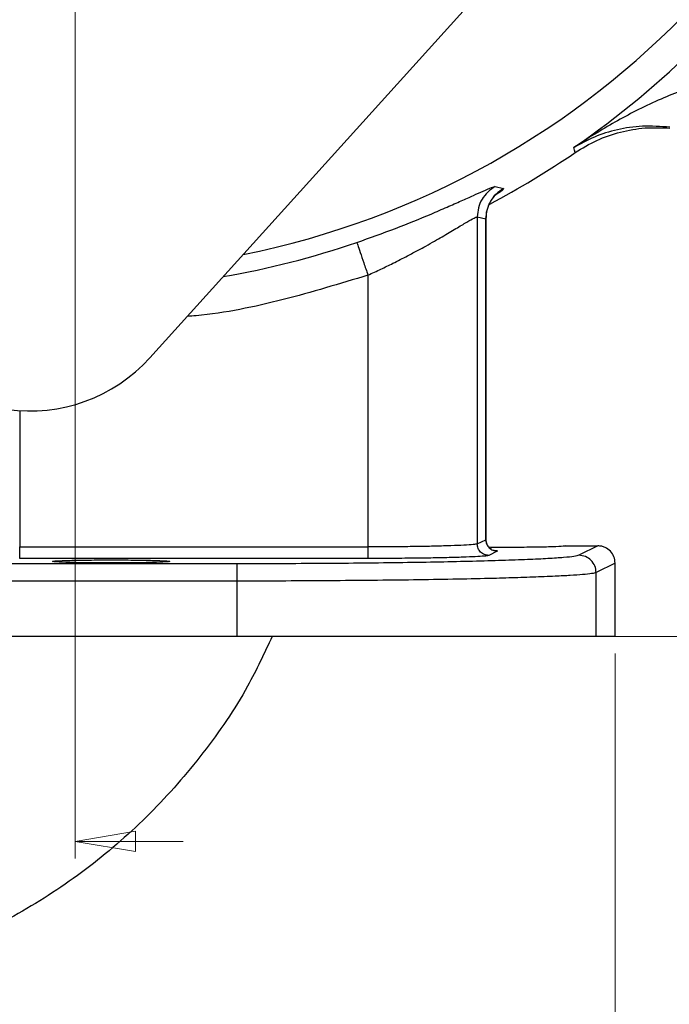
# Model space of a CAD drawing. Header units: inches. Extents: x 0.6 to 16.3, y 0.2 to 11.5.
# Tile 12 of 16: x 12.5 to 14, y 4 to 6.3. Entities that reach past the tile are written whole.
import ezdxf

# ---------------------------------------------------------------- set-up
doc = ezdxf.new("R2010")
doc.units = ezdxf.units.IN
doc.header["$MEASUREMENT"] = 0
doc.styles.add('SLDTEXTSTYLE0', font='TXT', dxfattribs={"width": 0.75})
doc.dimstyles.new('SLDDIMSTYLE1', dxfattribs={"dimtxt": 0.137795, "dimasz": 0.14, "dimexe": 0, "dimexo": 0.0625, "dimgap": 0.034449, "dimtad": 0, "dimdec": 1, "dimlfac": 1.5, "dimrnd": 1e-09, "dimzin": 12, "dimdsep": 46, "dimtxsty": 'SLDTEXTSTYLE0', "dimblk1": 'CLOSED', "dimblk2": 'CLOSED', "dimsah": 1, "dimcen": 0.09, "dimadec": 0, "dimazin": 3, "dimtfac": 1, "dimtdec": 1, "dimtofl": 0, "dimtmove": 0, "dimatfit": 3, "dimldrblk": 'CLOSED', "dimfxl": 0, "dimfrac": 2, "dimtolj": 1, "dimtzin": 12, "dimarcsym": 0})
doc.dimstyles.new('SLDDIMSTYLE2', dxfattribs={"dimtxt": 0.137795, "dimasz": 0.14, "dimexe": 0, "dimexo": 0.0625, "dimgap": 0.034449, "dimtad": 0, "dimdec": 1, "dimlfac": 1.5, "dimrnd": 1e-09, "dimzin": 12, "dimdsep": 46, "dimtxsty": 'SLDTEXTSTYLE0', "dimblk1": 'CLOSED', "dimblk2": 'CLOSED', "dimsah": 1, "dimcen": 0.09, "dimadec": 0, "dimazin": 3, "dimtfac": 1, "dimtdec": 1, "dimtmove": 0, "dimatfit": 0, "dimldrblk": 'CLOSED', "dimfxl": 0, "dimfrac": 2, "dimtolj": 1, "dimtzin": 12, "dimarcsym": 0})
doc.dimstyles.new('SLDDIMSTYLE3', dxfattribs={"dimtxt": 0.137795, "dimasz": 0.14, "dimexe": 0, "dimexo": 0.0625, "dimgap": 0.034449, "dimtad": 0, "dimtih": 1, "dimtoh": 1, "dimdec": 1, "dimlfac": 1.5, "dimrnd": 1e-09, "dimzin": 12, "dimdsep": 46, "dimtxsty": 'SLDTEXTSTYLE0', "dimblk1": 'CLOSED', "dimblk2": 'CLOSED', "dimsah": 1, "dimcen": 0.09, "dimadec": 0, "dimazin": 3, "dimtfac": 1, "dimtdec": 1, "dimtofl": 0, "dimtmove": 0, "dimatfit": 3, "dimldrblk": 'CLOSED', "dimfxl": 0, "dimfrac": 2, "dimtolj": 1, "dimtzin": 12, "dimarcsym": 0})

# ---------------------------------------------------------------- blocks, each defined once
blk = doc.blocks.new('_Closed')
at = {"color": 0, "linetype": 'ByBlock', "lineweight": -2}
for p, q in [((-1, 0.166667), (0, 0)), ((-1, 0.166667), (-1, -0.166667)), ((0, 0), (-1, -0.166667)), ((0, 0), (-1, 0))]:
    blk.add_line(p, q, dxfattribs=at)
blk = doc.blocks.new('_D_5')
at = {"color": 7, "linetype": 'Continuous', "lineweight": 0}
for p, q in [((12.6536, 7.2184), (12.6536, 4.3264)), ((11.8203, 5.1473), (11.8203, 4.3264)), ((12.1171, 4.5642), (12.0751, 4.5642)), ((12.0751, 4.5642), (12.0751, 4.3455)), ((12.3207, 4.5642), (12.3627, 4.5642)), ((12.3627, 4.5642), (12.3627, 4.3455)), ((11.8203, 4.3658), (11.5703, 4.3658)), ((12.6536, 4.3658), (12.9036, 4.3658)), ((12.0751, 4.3455), (12.1171, 4.3455)), ((12.3627, 4.3455), (12.3207, 4.3455))]:
    blk.add_line(p, q, dxfattribs=at)
at = {"color": 7, "linetype": 'Continuous', "lineweight": 18, "xscale": 0.14, "yscale": 0.14}
for p, rotation in [((11.8203, 4.3658), 359.9999997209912), ((12.6536, 4.3658), 179.9999997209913)]:
    blk.add_blockref('_Closed', p, dxfattribs=dict(at, rotation=rotation))
at = {"color": 7, "linetype": 'Continuous', "lineweight": 18, "char_height": 0.1378, "attachment_point": 1, "rotation": 360, "style": 'SLDTEXTSTYLE0'}
for s, insert in [('32', (12.1171, 4.5231)), ('1.2', (12.0916, 4.3169))]:
    blk.add_mtext(s, dxfattribs=dict(at, insert=insert))
blk = doc.blocks.new('_D_6')
at = {"color": 7, "linetype": 'Continuous', "lineweight": 0}
for p, q in [((13.19, 9.71), (15.6125, 9.71)), ((15.5731, 9.71), (15.5731, 8.381)), ((15.4204, 8.353), (15.3784, 8.353)), ((15.3784, 8.353), (15.3784, 8.1343)), ((15.7258, 8.353), (15.7678, 8.353)), ((15.7678, 8.353), (15.7678, 8.1343)), ((15.3784, 8.1343), (15.4204, 8.1343)), ((15.7678, 8.1343), (15.7258, 8.1343)), ((15.5731, 4.8403), (15.5731, 7.9281)), ((13.8991, 4.8403), (15.6125, 4.8403))]:
    blk.add_line(p, q, dxfattribs=at)
at = {"color": 7, "linetype": 'Continuous', "lineweight": 18, "xscale": 0.14, "yscale": 0.14}
for p, rotation in [((15.5731, 9.71), 90.00000000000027), ((15.5731, 4.8403), 270.0000000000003)]:
    blk.add_blockref('_Closed', p, dxfattribs=dict(at, rotation=rotation))
at = {"color": 7, "linetype": 'Continuous', "lineweight": 18, "char_height": 0.1378, "attachment_point": 1, "style": 'SLDTEXTSTYLE0'}
for s, insert in [('186', (15.4204, 8.3119)), ('7.3', (15.4458, 8.1058))]:
    blk.add_mtext(s, dxfattribs=dict(at, insert=insert))
blk = doc.blocks.new('_D_7')
at = {"color": 7, "linetype": 'Continuous', "lineweight": 0}
for p, q in [((14.707, 6.9739), (14.707, 3.1975)), ((11.8203, 5.1473), (11.8203, 3.1975)), ((12.6694, 3.4354), (12.6274, 3.4354)), ((12.6274, 3.4354), (12.6274, 3.2166)), ((12.9748, 3.4354), (13.0168, 3.4354)), ((13.0168, 3.4354), (13.0168, 3.2166)), ((11.8203, 3.2369), (12.5065, 3.2369)), ((12.6274, 3.2166), (12.6694, 3.2166)), ((13.0168, 3.2166), (12.9748, 3.2166)), ((14.707, 3.2369), (13.1376, 3.2369))]:
    blk.add_line(p, q, dxfattribs=at)
at = {"color": 7, "linetype": 'Continuous', "lineweight": 18, "xscale": 0.14, "yscale": 0.14, "rotation": 180.0000000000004}
blk.add_blockref('_Closed', (11.8203, 3.2369), dxfattribs=at)
at = {"color": 7, "linetype": 'Continuous', "lineweight": 18, "xscale": 0.14, "yscale": 0.14}
blk.add_blockref('_Closed', (14.707, 3.2369), dxfattribs=at)
at = {"color": 7, "linetype": 'Continuous', "lineweight": 18, "char_height": 0.1378, "attachment_point": 1, "style": 'SLDTEXTSTYLE0'}
for s, insert in [('110', (12.6694, 3.3942)), ('4.3', (12.6948, 3.1881))]:
    blk.add_mtext(s, dxfattribs=dict(at, insert=insert))
blk = doc.blocks.new('_D_10')
at = {"color": 7, "linetype": 'Continuous', "lineweight": 0}
for p, q in [((11.8203, 5.1473), (11.8203, 3.6381)), ((13.9036, 4.8009), (13.9036, 3.6381)), ((13.4223, 3.876), (13.3804, 3.876)), ((13.3804, 3.876), (13.3804, 3.6572)), ((13.626, 3.876), (13.668, 3.876)), ((13.668, 3.876), (13.668, 3.6572)), ((11.8203, 3.6775), (13.2595, 3.6775)), ((13.9036, 3.6775), (13.7888, 3.6775)), ((13.3804, 3.6572), (13.4223, 3.6572)), ((13.668, 3.6572), (13.626, 3.6572))]:
    blk.add_line(p, q, dxfattribs=at)
at = {"color": 7, "linetype": 'Continuous', "lineweight": 18, "xscale": 0.14, "yscale": 0.14, "rotation": 180.0000000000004}
blk.add_blockref('_Closed', (11.8203, 3.6775), dxfattribs=at)
at = {"color": 7, "linetype": 'Continuous', "lineweight": 18, "xscale": 0.14, "yscale": 0.14}
blk.add_blockref('_Closed', (13.9036, 3.6775), dxfattribs=at)
at = {"color": 7, "linetype": 'Continuous', "lineweight": 18, "char_height": 0.1378, "attachment_point": 1, "style": 'SLDTEXTSTYLE0'}
for s, insert in [('79', (13.4223, 3.8348)), ('3.1', (13.3969, 3.6287))]:
    blk.add_mtext(s, dxfattribs=dict(at, insert=insert))
blk = doc.blocks.new('_D_11')
at = {"color": 7, "linetype": 'Continuous', "lineweight": 0}
for p, q in [((13.092, 7.6567), (15.14, 7.6567)), ((15.1007, 7.6567), (15.1007, 6.1291)), ((14.948, 6.1011), (14.906, 6.1011)), ((14.906, 6.1011), (14.906, 5.8823)), ((15.2534, 6.1011), (15.2954, 6.1011)), ((15.2954, 6.1011), (15.2954, 5.8823)), ((14.906, 5.8823), (14.948, 5.8823)), ((15.2954, 5.8823), (15.2534, 5.8823)), ((15.1007, 4.8403), (15.1007, 5.6762)), ((13.8991, 4.8403), (15.14, 4.8403))]:
    blk.add_line(p, q, dxfattribs=at)
at = {"color": 7, "linetype": 'Continuous', "lineweight": 18, "xscale": 0.14, "yscale": 0.14}
for p, rotation in [((15.1007, 7.6567, 7.6989), 90.00000000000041), ((15.1007, 4.8403, 7.6989), 270.0000000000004)]:
    blk.add_blockref('_Closed', p, dxfattribs=dict(at, rotation=rotation))
at = {"color": 7, "linetype": 'Continuous', "lineweight": 18, "char_height": 0.1378, "attachment_point": 1, "style": 'SLDTEXTSTYLE0'}
for s, insert in [('107', (14.948, 6.0599)), ('4.2', (14.9734, 5.8538))]:
    blk.add_mtext(s, dxfattribs=dict(at, insert=insert))

msp = doc.modelspace()

# ---------------------------------------------------------------- linework, layer by layer
at = {"color": 7, "linetype": 'Continuous', "lineweight": 25}
for p, q in [((13.829, 6.5958), (12.8267, 5.4854)), ((13.8094, 5.9666), (13.8077, 5.9722)), ((13.8112, 5.9608), (13.8094, 5.9666)), ((13.626, 5.8819), (13.6453, 5.8775)), ((13.5845, 5.8117), (13.5845, 5.0544)), ((13.5845, 5.8117), (13.6043, 5.8076)), ((13.6043, 5.8076), (13.6043, 5.0643)), ((13.6047, 5.0639), (13.6047, 5.8078)), ((13.3315, 5.6769), (13.3315, 5.0475)), ((13.5845, 5.0544), (13.6043, 5.0643)), ((12.5254, 5.0475), (13.3315, 5.0475)), ((13.7893, 5.05), (13.7893, 5.05)), ((13.7893, 5.05), (13.8636, 5.05)), ((13.8636, 5.05), (13.8198, 5.0281)), ((13.3315, 5.0208), (12.5254, 5.0208)), ((13.6309, 5.0377), (13.6111, 5.0278)), ((13.0276, 5.0084), (10.613, 5.0084)), ((13.9036, 5.01), (13.8598, 4.9881)), ((13.9036, 4.8403), (13.9036, 5.01)), ((13.8598, 4.8403), (13.8598, 4.9881)), ((13.0276, 4.9684), (10.613, 4.9684)), ((13.0276, 4.9684), (13.0276, 4.8403)), ((13.0276, 4.8403), (10.613, 4.8403)), ((13.9036, 4.8403), (13.8598, 4.8403))]:
    msp.add_line(p, q, dxfattribs=at)
at = {"color": 8, "linetype": 'Continuous', "lineweight": 25}
for p, q in [((13.6043, 5.8076), (13.6033, 5.8062)), ((12.5254, 5.3631), (12.5254, 5.0475))]:
    msp.add_line(p, q, dxfattribs=at)
for radius, start, end in [(1.9709, 281.3809, 62.4761), (2.0127, 279.8044, 288.9009)]:
    msp.add_arc((12.6536, 7.6567), radius, start, end, dxfattribs=at)
at = {"color": 7, "linetype": 'Continuous', "lineweight": 25}
for centre, radius, start, end in [((12.6536, 7.6567), 2.0419, 304.4163, 325.5837), ((12.6536, 7.6567), 2.0533, 297.8625, 304.3161), ((12.5496, 5.7356), 0.3733, 261.9285, 317.9285)]:
    msp.add_arc(centre, radius, start, end, dxfattribs=at)
for points, knots in [([(14.109, 6.1189), (14.0926, 6.1143), (14.0587, 6.1048), (14.0085, 6.0845), (13.9583, 6.061), (13.9092, 6.0347), (13.859, 6.0054), (13.8257, 5.9839), (13.8077, 5.9722)], [0, 0, 0, 0, 0.148711, 0.307882, 0.47867, 0.643417, 0.806904, 1, 1, 1, 1]), ([(14.0304, 6.0194), (14.0088, 6.0208), (13.9648, 6.0238), (13.9077, 6.0144), (13.8545, 5.9982), (13.8234, 5.9809), (13.8077, 5.9722)], [0, 0, 0, 0, 0.238217, 0.486589, 0.742099, 1, 1, 1, 1]), ([(13.8112, 5.9608), (13.8277, 5.9708), (13.8606, 5.9909), (13.9156, 6.0094), (13.9727, 6.0197), (14.0112, 6.0181), (14.0305, 6.0173)], [0, 0, 0, 0, 0.249977, 0.500009, 0.750036, 1, 1, 1, 1]), ([(13.3056, 5.7525), (13.3359, 5.7633), (13.3967, 5.7849), (13.4662, 5.8134), (13.5152, 5.8345), (13.548, 5.8491), (13.5765, 5.862), (13.5908, 5.8683), (13.5978, 5.8715)], [0, 0, 0, 0, 0.2461184, 0.4943254, 0.6206289, 0.745797, 0.8736519, 1, 1, 1, 1]), ([(13.626, 5.8819), (13.62, 5.8779), (13.6081, 5.8701), (13.5949, 5.8529), (13.5862, 5.8331), (13.5851, 5.8189), (13.5845, 5.8117)], [0, 0, 0, 0, 0.249984, 0.499969, 0.749899, 1, 1, 1, 1]), ([(13.5978, 5.8715), (13.6052, 5.8746), (13.6199, 5.881), (13.6239, 5.8816), (13.626, 5.8819)], [0, 0, 0, 0, 0.498735, 1, 1, 1, 1]), ([(13.6453, 5.8775), (13.6394, 5.8735), (13.6276, 5.8656), (13.6146, 5.8485), (13.6059, 5.8289), (13.6049, 5.8147), (13.6043, 5.8076)], [0, 0, 0, 0, 0.249985, 0.499967, 0.749897, 1, 1, 1, 1]), ([(13.6046, 5.8072), (13.6052, 5.8141), (13.6059, 5.8246), (13.6105, 5.8376), (13.6147, 5.8461), (13.619, 5.853), (13.624, 5.8595), (13.6239, 5.8598), (13.6239, 5.86)], [0, 0, 0, 0, 0.180914, 0.276689, 0.388875, 0.52565, 0.68923, 1, 1, 1, 1]), ([(13.3315, 5.6769), (13.3416, 5.6815), (13.3611, 5.6904), (13.3918, 5.7054), (13.4208, 5.7202), (13.4459, 5.7336), (13.4668, 5.7451), (13.4852, 5.7555), (13.5094, 5.7694), (13.536, 5.7852), (13.5613, 5.8003), (13.579, 5.8104), (13.5827, 5.8113), (13.5845, 5.8117)], [0, 0, 0, 0, 0.080595, 0.156466, 0.252756, 0.32624, 0.379684, 0.446655, 0.506191, 0.631628, 0.755592, 0.878729, 1, 1, 1, 1]), ([(13.6172, 5.0421), (13.6171, 5.0422), (13.617, 5.0424), (13.6145, 5.044), (13.6122, 5.046), (13.6108, 5.0475), (13.6094, 5.0492), (13.6081, 5.0512), (13.607, 5.0532), (13.6051, 5.0579), (13.6049, 5.0616), (13.6046, 5.0647)], [0, 0, 0, 0, 0.2470439, 0.458108, 0.5332463, 0.5933054, 0.6431648, 0.6881687, 0.7329629, 0.7803828, 1, 1, 1, 1]), ([(13.5845, 5.0544), (13.5822, 5.0539), (13.5776, 5.0528), (13.5555, 5.0514), (13.5255, 5.0502), (13.4894, 5.0492), (13.4501, 5.0484), (13.4097, 5.0479), (13.3701, 5.0475), (13.344, 5.0475), (13.3315, 5.0475)], [0, 0, 0, 0, 0.1522621, 0.2967421, 0.4334358, 0.5623396, 0.6834503, 0.7967651, 0.9022821, 1, 1, 1, 1]), ([(13.7893, 5.05), (13.7873, 5.0495), (13.7832, 5.0486), (13.7518, 5.0474), (13.7071, 5.0466), (13.6565, 5.0463), (13.6254, 5.0465), (13.6114, 5.0466)], [0, 0, 0, 0, 0.207747, 0.415474, 0.623175, 0.830856, 1, 1, 1, 1]), ([(13.9036, 5.01), (13.9031, 5.015), (13.902, 5.0252), (13.8933, 5.0382), (13.8827, 5.0458), (13.8724, 5.0494), (13.8666, 5.0498), (13.8636, 5.05)], [0, 0, 0, 0, 0.240286, 0.483673, 0.722178, 0.856304, 1, 1, 1, 1]), ([(12.6013, 5.0139), (12.6033, 5.0144), (12.6074, 5.0153), (12.6388, 5.0165), (12.6836, 5.0173), (12.7192, 5.0174), (12.737, 5.0175)], [0, 0, 0, 0, 0.25004, 0.500056, 0.75004, 1, 1, 1, 1]), ([(12.737, 5.0175), (12.7548, 5.0174), (12.7903, 5.0173), (12.8352, 5.0165), (12.8665, 5.0153), (12.8706, 5.0144), (12.8726, 5.0139)], [0, 0, 0, 0, 0.24996, 0.499944, 0.74996, 1, 1, 1, 1]), ([(13.8198, 5.0281), (13.8169, 5.0272), (13.8109, 5.0254), (13.7861, 5.0229), (13.75, 5.0204), (13.7022, 5.0181), (13.6436, 5.016), (13.5751, 5.014), (13.498, 5.0124), (13.4132, 5.0109), (13.3223, 5.0098), (13.2267, 5.009), (13.128, 5.0085), (13.061, 5.0084), (13.0276, 5.0084)], [0, 0, 0, 0, 0.083314, 0.166717, 0.250039, 0.333369, 0.416764, 0.500054, 0.58336, 0.666744, 0.750038, 0.833358, 0.916724, 1, 1, 1, 1]), ([(13.6111, 5.0278), (13.6092, 5.0273), (13.6054, 5.0264), (13.5872, 5.0251), (13.5605, 5.0239), (13.5254, 5.0228), (13.4834, 5.0219), (13.4359, 5.0213), (13.3847, 5.0209), (13.3492, 5.0208), (13.3315, 5.0208)], [0, 0, 0, 0, 0.124998, 0.250039, 0.37506, 0.500054, 0.625039, 0.750038, 0.875044, 1, 1, 1, 1]), ([(12.737, 5.0104), (12.7192, 5.0104), (12.6836, 5.0106), (12.6388, 5.0114), (12.6074, 5.0126), (12.6033, 5.0135), (12.6013, 5.0139)], [0, 0, 0, 0, 0.24996, 0.499944, 0.74996, 1, 1, 1, 1]), ([(12.8726, 5.0139), (12.8706, 5.0135), (12.8665, 5.0126), (12.8352, 5.0114), (12.7903, 5.0106), (12.7548, 5.0104), (12.737, 5.0104)], [0, 0, 0, 0, 0.25004, 0.500056, 0.75004, 1, 1, 1, 1]), ([(13.8598, 4.9881), (13.857, 4.9873), (13.8515, 4.9857), (13.83, 4.9835), (13.8015, 4.9814), (13.7704, 4.9798), (13.7405, 4.9784), (13.7137, 4.9774), (13.6861, 4.9765), (13.658, 4.9756), (13.6299, 4.9748), (13.5848, 4.9737), (13.5186, 4.9723), (13.4269, 4.9709), (13.3302, 4.9698), (13.2304, 4.969), (13.1292, 4.9685), (13.0612, 4.9684), (13.0276, 4.9684)], [0, 0, 0, 0, 0.077662, 0.150997, 0.220004, 0.284683, 0.325405, 0.364201, 0.401072, 0.436018, 0.469038, 0.500132, 0.586982, 0.672416, 0.756434, 0.839037, 0.920226, 1, 1, 1, 1]), ([(13.1097, 4.8403), (13.0916, 4.8015), (13.0474, 4.7064), (12.9522, 4.5683), (12.8298, 4.4276), (12.6892, 4.3045), (12.534, 4.2008), (12.3665, 4.1181), (12.1897, 4.0585), (12.0066, 4.0207), (11.8824, 4.016), (11.8203, 4.0136)], [0, 0, 0, 0, 0.0792642, 0.1943562, 0.3094481, 0.4245401, 0.5396321, 0.6547241, 0.769816, 0.884908, 1, 1, 1, 1])]:
    msp.add_open_spline(points, degree=3, knots=knots, dxfattribs=at)
at = {"color": 8, "linetype": 'Continuous', "lineweight": 25}
for points, knots in [([(13.6453, 5.8775), (13.6453, 5.8762), (13.6453, 5.8742), (13.6282, 5.8633), (13.6222, 5.8595)], [0, 0, 0, 0, 0.649626, 1, 1, 1, 1]), ([(13.3315, 5.6769), (13.2663, 5.657), (13.1359, 5.6172), (12.9949, 5.5878), (12.92, 5.5817), (12.9131, 5.5811)], [0, 0, 0, 0, 0.475829, 0.951657, 1, 1, 1, 1]), ([(13.6204, 5.0399), (13.6222, 5.0398), (13.6324, 5.0391), (13.6316, 5.0383), (13.6309, 5.0377)], [0, 0, 0, 0, 0.170631, 1, 1, 1, 1])]:
    msp.add_open_spline(points, degree=3, knots=knots, dxfattribs=at)
at = {"color": 7, "linetype": 'Continuous', "lineweight": 25}
for points in [[(13.3056, 5.7525), (13.3061, 5.7511), (13.3071, 5.7483), (13.3131, 5.7306), (13.3216, 5.706), (13.3282, 5.6866), (13.3315, 5.6769)], [(13.6043, 5.0643), (13.6047, 5.0608), (13.6055, 5.0538), (13.6117, 5.045), (13.6205, 5.0389), (13.6274, 5.0381), (13.6309, 5.0377)], [(12.5254, 5.0208), (12.5254, 5.0213), (12.5254, 5.0222), (12.5254, 5.0284), (12.5254, 5.0372), (12.5254, 5.044), (12.5254, 5.0475)], [(13.3315, 5.0475), (13.3315, 5.044), (13.3315, 5.0372), (13.3315, 5.0284), (13.3315, 5.0222), (13.3315, 5.0213), (13.3315, 5.0208)], [(13.6111, 5.0278), (13.6076, 5.0282), (13.6007, 5.029), (13.5919, 5.0351), (13.5857, 5.044), (13.5849, 5.0509), (13.5845, 5.0544)], [(13.8598, 4.9881), (13.8592, 4.9933), (13.858, 5.0038), (13.8487, 5.017), (13.8355, 5.0262), (13.8251, 5.0275), (13.8198, 5.0281)], [(13.0276, 5.0084), (13.0276, 5.0077), (13.0276, 5.0062), (13.0276, 4.9969), (13.0276, 4.9839), (13.0276, 4.9735), (13.0276, 4.9684)], [(13.8598, 4.8403), (13.8567, 4.8403), (13.8504, 4.8403), (13.8243, 4.8403), (13.7864, 4.8403), (13.7362, 4.8403), (13.6746, 4.8403), (13.6027, 4.8403), (13.5217, 4.8403), (13.4327, 4.8403), (13.3372, 4.8403), (13.2368, 4.8403), (13.133, 4.8403), (13.0627, 4.8403), (13.0276, 4.8403)]]:
    msp.add_open_spline(points, degree=3, dxfattribs=at)

# ---------------------------------------------------------------- dimensions: what is measured, and where the dimension line sits
at = {"color": 7, "linetype": 'Continuous', "lineweight": 18}
for base, p1, p2, angle, dimstyle, picture, middle in [((15.5731, 4.8403), (13.1506, 9.71), (13.8598, 4.8403), 90, 'SLDDIMSTYLE3', '_D_6', (15.5731, 8.1546)), ((15.1007, 4.8403), (13.0526, 7.6567), (13.8598, 4.8403), 90, 'SLDDIMSTYLE3', '_D_11', (15.1007, 5.9026)), ((12.6536, 4.3658), (11.8203, 5.1867), (12.6536, 7.2577), 360, 'SLDDIMSTYLE2', '_D_5', (12.2189, 4.3658))]:
    dim = msp.add_linear_dim(base=base, p1=p1, p2=p2, angle=angle, dimstyle=dimstyle, dxfattribs=at)
    dim.commit()
    dim.dimension.update_dxf_attribs({"geometry": picture, "text_midpoint": middle, "dimtype": 160})
for base, p1, picture, middle in [((11.8203, 3.2369), (14.707, 7.0132), '_D_7', (12.8221, 3.2369)), ((11.8203, 3.6775), (13.9036, 4.8403), '_D_10', (13.5242, 3.6775))]:
    dim = msp.add_linear_dim(base=base, p1=p1, p2=(11.8203, 5.1867), dimstyle='SLDDIMSTYLE1', dxfattribs=at)
    dim.commit()
    dim.dimension.update_dxf_attribs({"geometry": picture, "text_midpoint": middle, "dimtype": 160})

doc.saveas('drawing.dxf')
